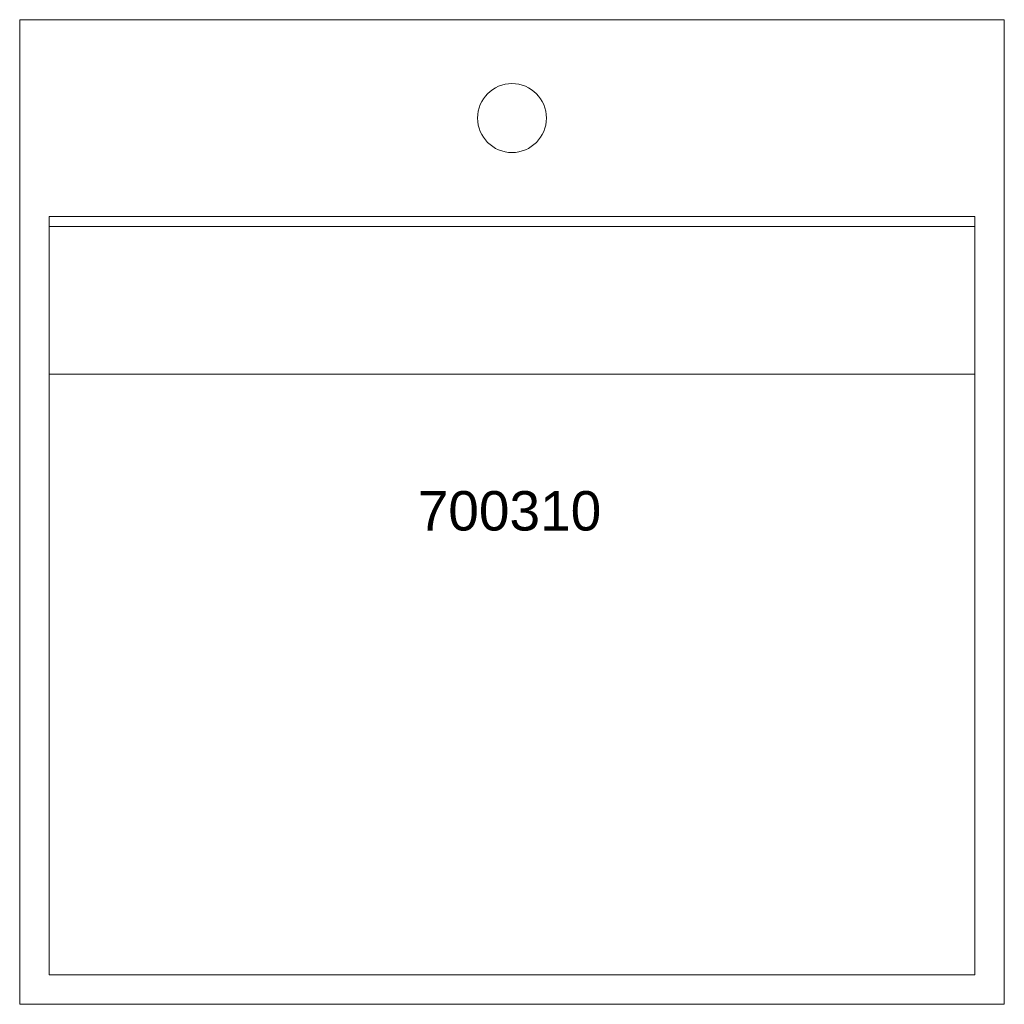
# Model space of a CAD drawing. Header units: millimetres. Extents: x 2218 to 2718, y 153 to 653.
import ezdxf

# ---------------------------------------------------------------- set-up
doc = ezdxf.new("R2010")
doc.units = ezdxf.units.MM
doc.layers.add('P-SANR-FIXT', color=6, linetype='Continuous', lineweight=18)
doc.layers.add('P-SANR-FIXT-IDEN', color=2, linetype='Continuous', lineweight=9)
doc.styles.add('Arial', font='arial.ttf', dxfattribs={"height": 20})

# ---------------------------------------------------------------- blocks, each defined once
blk = doc.blocks.new('DBLTD_Neilur_WallHungWashbasins_700310 - Wall Mounted Basin-460010-Level 0')
at = {"layer": 'P-SANR-FIXT'}
for p, q in [((375, 645), (-125, 645)), ((-125, 645), (-125, 145)), ((375, 145), (375, 645)), ((-110, 245), (-110, 630)), ((-110, 630), (360, 630)), ((360, 630), (360, 245)), ((360, 325), (-110, 325)), ((-110, 250), (360, 250)), ((360, 245), (-110, 245)), ((-125, 145), (375, 145))]:
    blk.add_line(p, q, dxfattribs=at)
for start, end in [(0, 180), (180, 360)]:
    blk.add_arc((125, 194.95), 17.5, start, end, dxfattribs=at)

msp = doc.modelspace()

# ---------------------------------------------------------------- block references
at = {"layer": 'P-SANR-FIXT', "rotation": 180}
msp.add_blockref('DBLTD_Neilur_WallHungWashbasins_700310 - Wall Mounted Basin-460010-Level 0', (2592.55, 797.68), dxfattribs=at)

# ---------------------------------------------------------------- texts
at = {"layer": 'P-SANR-FIXT-IDEN', "insert": (2419.66, 413.28), "char_height": 20, "width": 115.443, "attachment_point": 1, "style": 'Arial'}
msp.add_mtext('700310', dxfattribs=at)

doc.saveas('drawing.dxf')
